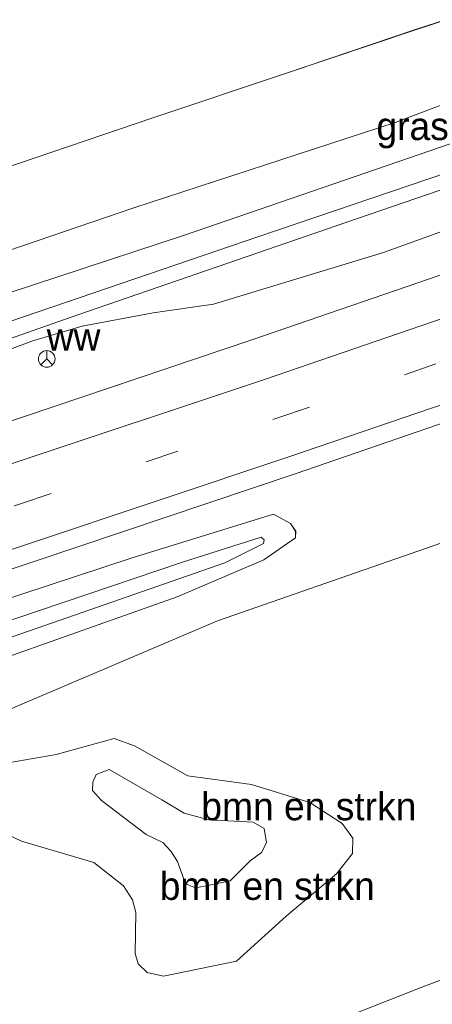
# Model space of a CAD drawing. Header units: millimetres. Extents: x 180000 to 190000, y 466229 to 468626.
# Tile 80 of 202: x 183004 to 183041, y 468253 to 468342. Entities that reach past the tile are written whole.
import ezdxf
from ezdxf.enums import TextEntityAlignment as Align

# ---------------------------------------------------------------- set-up
doc = ezdxf.new("R2010")
doc.units = ezdxf.units.MM
doc.linetypes.add('39strp', pattern=[12, 3, -9])
for name, color, linetype, lineweight in [('af-bs-rasterhekwerk', 8, 'hekwerk', 18), ('bp-b5-bomenstruiken', 93, 'Continuous', 18), ('bp-b5-bos', 93, 'Continuous', 18), ('bp-b5-grasland', 93, 'Continuous', 18), ('bw-bs-rona', 8, 'Continuous', 18), ('gw-bs-insteekwatergang', 93, 'Continuous', 18), ('gw-bs-kruinlijn', 93, 'Continuous', 18), ('gw-bs-teenlijn', 93, 'Continuous', 18), ('mk-bs-39streep 0.15', 8, '39strp', 18), ('mk-bs-streep 0.15', 8, 'Continuous', 18), ('og-b5-water', 153, 'Continuous', 18), ('vh-b5-verh_soort', 8, 'Continuous', 18)]:
    doc.layers.add(name, color=color, linetype=linetype, lineweight=lineweight)
doc.styles.add('rtw_iso', font='iso-rtw.shx')
doc.linetypes.add('hekwerk', pattern='A,7,-1.5,[1,RTW.shx,S=0.75,R=0,X=0,Y=0],-1.5', length=10)

# ---------------------------------------------------------------- blocks, each defined once
blk = doc.blocks.new('wegwijzer')
for q in [(-0.53, -0.53), (0, 0.75), (0.53, -0.53)]:
    blk.add_line((0, 0), q)
blk.add_circle((0, 0), 0.75)
blk = doc.blocks.new('dtbattr')
at = {"style": 'rtw_iso'}
blk.add_attdef('TAG', (0.591, 0.868), '', height=2.5, dxfattribs=at)
blk = doc.blocks.new('d33az_ACAD_1_FMEBLOCK28')
at = {"layer": 'bp-b5-grasland'}
blk.add_polyline3d([(-9.844, -0.704, 38.803), (18.121, 7.934, 38.902), (47.059, 17.219, 38.886), (74.557, 26.243, 38.799), (87.228, 30.171, 38.724), (88.776, 29.34, 38.508), (89.23, 28.647, 38.475), (89.208, 28.048, 38.534), (86.384, 26.079, 38.573), (78.579, 22.741, 38.728), (64.386, 17.719, 38.826), (45.248, 11.024, 38.847), (33.21, 7.044, 38.588), (21.884, 3.653, 38.69), (7.101, -0.73, 38.883), (-14.546, -7.654, 38.934)], dxfattribs=at)
blk.add_polyline3d([(-83.664, -28.193, 38.45), (-83.279, -28.415, 38.45), (-81.43, -28.187, 38.45), (-49.583, -17.794, 38.437), (-12.939, -5.849, 38.457), (14.654, 2.995, 38.458), (34.855, 9.151, 38.339), (59.18, 17.581, 38.409), (82.873, 25.807, 38.447), (86.349, 27.544, 38.447), (86.408, 27.877, 38.447), (86.132, 28.103, 38.447), (79.07, 25.862, 38.428), (57.601, 18.61, 38.58), (32.324, 9.597, 38.494), (8.715, 2.248, 38.484), (-13.539, -4.526, 38.53), (-36.647, -11.991, 38.37), (-59.673, -19.456, 38.445), (-81.93, -26.516, 38.45), (-83.557, -27.559, 38.45), (-83.746, -27.926, 38.45)], close=True, dxfattribs=at)
blk = doc.blocks.new('dtbattr-r')
at = {"style": 'rtw_iso'}
blk.add_attdef('TAG', text='', height=2.5, dxfattribs=at).set_placement((0, 0), align=Align.MIDDLE_CENTER)
blk = doc.blocks.new('d33az_ACAD_1_FMEBLOCK61')
at = {"layer": 'bp-b5-bomenstruiken'}
for points in [[(-2.273, 10.023, 38.688), (2.524, 7.329, 38.688), (8.236, 6.537, 38.728), (13.468, 4.93, 38.742), (16.385, 3.045, 38.777), (17.345, 1.723, 38.732), (17.302, 0.341, 38.721), (15.884, -1.473, 38.603), (11.344, -5.28, 38.523), (6.884, -9.336, 38.337), (0.323, -10.678, 38.325), (-1.117, -10.355, 38.294), (-1.948, -9.575, 38.356), (-2.221, -8.652, 38.414), (-2.146, -4.947, 38.627), (-2.444, -3.818, 38.602), (-3.257, -2.549, 38.589), (-5.92, -0.474, 38.67), (-12.429, 1.464, 38.764), (-14.918, 2.605, 38.799), (-16.659, 3.892, 38.825), (-17.345, 5.654, 38.846), (-16.11, 7.558, 38.826), (-13.425, 8.517, 38.792), (-9.309, 9.243, 38.751), (-4.103, 10.678, 38.657)], [(2.31, -2.396, 39.246), (3.223, -2.737, 39.291), (4.184, -2.556, 39.306), (6.327, -2.12, 39.318), (8.118, -0.328, 39.602), (9.154, 0.417, 39.602), (9.584, 1.302, 39.602), (9.39, 2.59, 39.602), (8.402, 3.163, 39.602), (4.404, 3.369, 39.545), (2.204, 3.956, 39.415), (0.176, 5.173, 39.333), (-4.549, 7.891, 38.996), (-5.719, 7.448, 39.01), (-6.023, 6.744, 39.038), (-6.044, 6.007, 39.072), (-5.232, 5.095, 39.083), (-1.219, 2.037, 39.075), (0.284, 1.323, 39.134), (0.996, 0.537, 39.206), (1.607, -0.38, 39.236)]]:
    blk.add_polyline3d(points, close=True, dxfattribs=at)
blk = doc.blocks.new('d33az_ACAD_1_FMEBLOCK62')
at = {"layer": 'bp-b5-grasland'}
for points in [[(131.595, 31.363, 38.445), (105.245, 22.184, 38.545), (82.8, 12.633, 39.044), (72.287, 9.153, 39.226), (63.014, 6.709, 39.159), (60.73, 6.082, 38.827), (55.792, 7.337, 38.644), (51.604, 6.469, 38.547), (48.706, 5.173, 38.604), (45.304, 2.673, 38.718), (36.147, -0.718, 39.057), (31.978, -2.378, 39.699), (23.146, -6.462, 39.973), (22.583, -8.244, 39.776), (10.278, -10.584, 39.24), (2.919, -10.509, 38.914), (-4.78, -11.08, 38.739), (-11.203, -13.043, 38.734)], [(-74.42, -23.655, 38.792), (-50.778, -16.692, 38.847), (-27.686, -9.771, 38.867), (-4.329, -2.494, 38.868), (18.86, 4.758, 38.909), (42.291, 12.253, 38.971), (66.251, 20.069, 38.958), (88.861, 27.548, 38.943), (112.228, 35.398, 38.899), (135.207, 43.311, 38.928)], [(9.165, -7.635, 39.288), (17.062, -6.418, 39.806), (22.852, -4.496, 39.892), (26.138, -3.082, 39.857), (31.897, -0.387, 39.293), (39.422, 3.069, 38.764), (44.927, 5.251, 38.69), (56.253, 8.642, 38.588), (68.292, 12.622, 38.847), (87.43, 19.317, 38.826), (101.623, 24.339, 38.728), (109.427, 27.677, 38.573), (112.252, 29.646, 38.534), (112.274, 30.245, 38.475), (111.819, 30.938, 38.508), (110.272, 31.769, 38.724), (97.6, 27.841, 38.799), (70.102, 18.817, 38.886), (41.165, 9.532, 38.902), (13.2, 0.894, 38.803)]]:
    blk.add_polyline3d(points, dxfattribs=at)
blk = doc.blocks.new('d33az_ACAD_1_FMEBLOCK121')
at = {"layer": 'bp-b5-bos'}
blk.add_polyline3d([(113.321, 23.298, 39.548), (104.789, 20.513, 39.377), (93.017, 16.535, 39.304), (81.21, 12.586, 39.271), (67.643, 7.987, 39.183)], dxfattribs=at)
blk = doc.blocks.new('d33az_ACAD_1_FMEBLOCK122')
at = {"layer": 'bp-b5-bomenstruiken'}
for points in [[(20.152, -18.336, 38.806), (8.487, -22.786, 38.479), (-9.306, -29.79, 38.497)], [(-32.177, 0.638, 39.044), (-9.732, 10.19, 38.545), (16.617, 19.368, 38.445)], [(-29.831, -8.441, 38.799), (-27.342, -9.582, 38.764), (-20.833, -11.52, 38.67), (-18.17, -13.595, 38.589), (-17.357, -14.864, 38.602), (-17.059, -15.993, 38.627), (-17.134, -19.698, 38.414), (-16.861, -20.621, 38.356), (-16.03, -21.401, 38.294), (-14.59, -21.724, 38.325), (-8.03, -20.382, 38.337), (-3.569, -16.326, 38.523), (0.97, -12.519, 38.603), (2.389, -10.705, 38.721), (2.432, -9.323, 38.732), (1.472, -8.001, 38.777), (-1.445, -6.116, 38.742), (-6.677, -4.509, 38.728), (-12.389, -3.717, 38.688), (-17.186, -1.023, 38.688), (-19.016, -0.368, 38.657), (-24.223, -1.803, 38.751), (-28.338, -2.529, 38.792)]]:
    blk.add_polyline3d(points, dxfattribs=at)

msp = doc.modelspace()

# ---------------------------------------------------------------- linework, layer by layer
at = {"layer": 'af-bs-rasterhekwerk'}
msp.add_polyline3d([(183078.94, 468358.259, 40.25), (183074.841, 468356.174, 40.519), (183065.882, 468352.177, 40.197), (183060.583, 468349.468, 40.027), (183052.397, 468345.582, 39.997), (183048.302, 468343.771, 39.548), (183039.77, 468340.986, 39.377), (183027.998, 468337.008, 39.304), (183016.191, 468333.059, 39.271), (183002.624, 468328.461, 39.183), (182997.25, 468326.57, 39.071), (182993.377, 468325.179, 39.419), (182989.413, 468323.808, 39.487), (182986.188, 468322.81, 39.332), (182984.415, 468322.252, 39.137), (182980.968, 468321.034, 39.08), (182979.929, 468320.725, 39.228), (182977.6, 468320.077, 39.629), (182973.164, 468318.498, 39.36), (182970.391, 468317.637, 39.053), (182965.284, 468315.818, 39.031), (182956.36, 468312.729, 38.393)], dxfattribs=at)
at = {"layer": 'bp-b5-bomenstruiken'}
msp.add_polyline3d([(183020.986, 468264.084, 39.306), (183020.025, 468263.903, 39.291), (183019.112, 468264.244, 39.246), (183018.409, 468266.26, 39.236), (183017.798, 468267.177, 39.206), (183017.086, 468267.963, 39.134), (183015.583, 468268.677, 39.075), (183011.57, 468271.735, 39.083), (183010.758, 468272.647, 39.072), (183010.779, 468273.384, 39.038), (183011.083, 468274.088, 39.01), (183012.253, 468274.531, 38.996), (183016.978, 468271.813, 39.333), (183019.006, 468270.596, 39.415), (183021.206, 468270.009, 39.545), (183025.204, 468269.803, 39.602), (183026.192, 468269.23, 39.602), (183026.386, 468267.942, 39.602), (183025.956, 468267.057, 39.602), (183024.92, 468266.312, 39.602), (183023.129, 468264.52, 39.318)], close=True, dxfattribs=at)
at = {"layer": 'bp-b5-bos'}
msp.add_polyline3d([(183058.608, 468340.475, 39.47), (183037.948, 468332.64, 39.19), (183014.478, 468324.982, 38.998), (183001.889, 468320.697, 38.876), (183000.657, 468322.169, 38.843), (182998.53, 468324.996, 38.966), (182997.25, 468326.57, 39.071), (183002.624, 468328.461, 39.183), (183016.191, 468333.059, 39.271), (183027.998, 468337.008, 39.304), (183039.77, 468340.986, 39.377), (183048.302, 468343.771, 39.548)], dxfattribs=at)
at = {"layer": 'bp-b5-grasland'}
for points in [[(182996.405, 468315.095, 38.471), (182981.984, 468311.125, 38.491), (182981.132, 468311.168, 38.508), (182978.871, 468310.462, 38.509), (182977.41, 468311.172, 38.549), (182975.127, 468312.154, 38.595), (182972.052, 468314.135, 38.652), (182977.112, 468314.554, 39.089), (182980.526, 468314.566, 39.043), (182994.372, 468318.883, 39.353), (182998.332, 468320.098, 39.327), (183001.889, 468320.697, 38.876), (183014.478, 468324.982, 38.998), (183037.948, 468332.64, 39.19), (183058.608, 468340.475, 39.47), (183075.201, 468347.175, 39.671), (183083.103, 468349.38, 39.872), (183087.8, 468350.171, 39.279), (183088.738, 468346.775, 38.47), (183065.622, 468338.345, 38.534), (183043.947, 468331.086, 38.573), (183019.022, 468322.539, 38.555)], [(183003.85, 468236.16, 38.494), (182996.786, 468233.504, 38.641), (182997.344, 468234.591, 38.788), (182998.023, 468236.405, 38.658), (182998.219, 468237.27, 38.601), (182997.906, 468237.809, 38.561), (182997.165, 468239.788, 38.448), (183004.977, 468241.499, 38.334), (183022.409, 468247.896, 38.497), (183040.202, 468254.9, 38.479), (183051.868, 468259.35, 38.806), (183073.849, 468267.08, 39.31), (183059.093, 468259.298, 38.93), (183044.824, 468252.566, 38.632), (183022.444, 468243.312, 38.528)]]:
    msp.add_polyline3d(points, close=True, dxfattribs=at)
for points in [[(183056.249, 468332.756, 38.05), (183025.692, 468322.401, 37.947), (182997.168, 468312.669, 37.923), (182971.924, 468303.938, 37.893), (182940.796, 468293.831, 37.918), (182908.988, 468283.245, 37.85), (182875.694, 468272.845, 37.821), (182848.585, 468264.322, 37.811), (182828.756, 468258.398, 37.772), (182828.004, 468257.913, 37.772), (182827.947, 468257.618, 37.772), (182828.317, 468257.512, 37.772), (182845.279, 468262.43, 37.817), (182871.959, 468270.726, 37.837), (182902.488, 468279.931, 37.884), (182931.25, 468289.264, 37.917), (182956.206, 468297.44, 37.817), (182982.886, 468306.048, 37.945), (183009.445, 468315.371, 37.913), (183033.596, 468323.685, 37.951), (183060.402, 468332.877, 37.983)], [(182829.426, 468260.216, 37.981), (182855.703, 468268.822, 38.3), (182881.671, 468276.486, 38.355), (182894.552, 468280.741, 38.361), (182910.393, 468285.975, 38.367), (182940.495, 468295.823, 38.357), (182971.677, 468305.896, 38.361), (182978.045, 468309.046, 38.451), (182978.563, 468310.087, 38.533), (182978.871, 468310.462, 38.509), (182981.132, 468311.168, 38.508), (182981.984, 468311.125, 38.491), (182996.405, 468315.095, 38.471), (183019.022, 468322.539, 38.555), (183043.947, 468331.086, 38.573)], [(182838.803, 468259.618, 38.066), (182855.405, 468264.37, 38.193), (182869.672, 468268.857, 38.232), (182883.598, 468272.477, 38.258), (182906.027, 468279.727, 38.29), (182929.087, 468287.327, 38.34), (182948.967, 468293.802, 38.32), (182961.408, 468297.607, 38.333), (182974.943, 468301.695, 38.394), (182987.882, 468306.492, 38.523), (182995.907, 468308.807, 38.364), (183001.264, 468311.5, 38.277), (183005.3, 468313.014, 38.235), (183009.824, 468314.337, 38.43), (183016.212, 468315.542, 38.492), (183021.645, 468316.32, 38.552), (183036.888, 468320.955, 38.584), (183061.121, 468329.705, 38.487)], [(183061.121, 468329.705, 38.487), (183036.888, 468320.955, 38.584), (183021.645, 468316.32, 38.552), (183016.212, 468315.542, 38.492), (183009.824, 468314.337, 38.43), (183005.3, 468313.014, 38.235), (183001.264, 468311.5, 38.277), (182995.907, 468308.807, 38.364), (182987.882, 468306.492, 38.523), (182974.943, 468301.695, 38.394), (182961.408, 468297.607, 38.333), (182948.967, 468293.802, 38.32), (182929.087, 468287.327, 38.34), (182906.027, 468279.727, 38.29), (182883.598, 468272.477, 38.258), (182869.672, 468268.857, 38.232), (182855.405, 468264.37, 38.193), (182838.803, 468259.618, 38.066)], [(183047.834, 468320.948, 38.735), (183025.158, 468313.162, 38.733), (183002.048, 468305.358, 38.753), (182979.098, 468297.743, 38.756), (182955.38, 468289.996, 38.745), (182931.665, 468282.461, 38.773), (182908.599, 468275.233, 38.703), (182885.638, 468268.119, 38.663), (182862.12, 468260.953, 38.675), (182838.332, 468253.897, 38.58)]]:
    msp.add_polyline3d(points, dxfattribs=at)
at = {"layer": 'gw-bs-insteekwatergang'}
for points in [[(182829.426, 468260.216, 37.981), (182855.703, 468268.822, 38.3), (182881.671, 468276.486, 38.355), (182894.552, 468280.741, 38.361), (182910.393, 468285.975, 38.367), (182940.495, 468295.823, 38.357), (182971.677, 468305.896, 38.361), (182978.045, 468309.046, 38.451), (182978.563, 468310.087, 38.533), (182978.871, 468310.462, 38.509), (182981.132, 468311.168, 38.508), (182981.984, 468311.125, 38.491), (182996.405, 468315.095, 38.471), (183019.022, 468322.539, 38.555), (183043.947, 468331.086, 38.573)], [(183061.121, 468329.705, 38.487), (183036.888, 468320.955, 38.584), (183021.645, 468316.32, 38.552), (183016.212, 468315.542, 38.492), (183009.824, 468314.337, 38.43), (183005.3, 468313.014, 38.235), (183001.264, 468311.5, 38.277), (182995.907, 468308.807, 38.364), (182987.882, 468306.492, 38.523), (182974.943, 468301.695, 38.394), (182961.408, 468297.607, 38.333), (182948.967, 468293.802, 38.32), (182929.087, 468287.327, 38.34), (182906.027, 468279.727, 38.29), (182883.598, 468272.477, 38.258), (182869.672, 468268.857, 38.232), (182855.405, 468264.37, 38.193), (182838.803, 468259.618, 38.066)], [(183027.01, 468297.461, 38.724), (183014.338, 468293.533, 38.799), (182986.84, 468284.509, 38.886), (182957.903, 468275.223, 38.902), (182929.938, 468266.586, 38.803), (182903.209, 468258.216, 38.772), (182875.421, 468249.743, 38.815)], [(182891.916, 468248.965, 38.697), (182908.725, 468254.399, 38.673), (182914.507, 468256.233, 38.764), (182925.236, 468259.636, 38.934), (182946.882, 468266.559, 38.883), (182961.665, 468270.942, 38.69), (182972.991, 468274.334, 38.588), (182985.03, 468278.313, 38.847), (183004.168, 468285.009, 38.826), (183018.361, 468290.03, 38.728), (183026.165, 468293.369, 38.573), (183028.99, 468295.337, 38.534), (183029.012, 468295.936, 38.475), (183028.557, 468296.629, 38.508), (183027.01, 468297.461, 38.724)]]:
    msp.add_polyline3d(points, dxfattribs=at)
at = {"layer": 'gw-bs-kruinlijn'}
for points in [[(182970.344, 468317.031, 38.96), (182972.056, 468317.029, 39.048), (182977.112, 468314.554, 39.089), (182980.526, 468314.566, 39.043), (182994.372, 468318.883, 39.353), (182998.332, 468320.098, 39.327), (183001.889, 468320.697, 38.876), (183014.478, 468324.982, 38.998), (183037.948, 468332.64, 39.19), (183058.608, 468340.475, 39.47), (183075.201, 468347.175, 39.671), (183083.103, 468349.38, 39.872), (183087.8, 468350.171, 39.279)], [(183020.025, 468263.903, 39.291), (183019.112, 468264.244, 39.246), (183018.409, 468266.26, 39.236), (183017.798, 468267.177, 39.206), (183017.086, 468267.963, 39.134), (183015.583, 468268.677, 39.075), (183011.57, 468271.735, 39.083), (183010.758, 468272.647, 39.072), (183010.779, 468273.384, 39.038), (183011.083, 468274.088, 39.01), (183012.253, 468274.531, 38.996), (183016.978, 468271.813, 39.333), (183019.006, 468270.596, 39.415), (183021.206, 468270.009, 39.545), (183025.204, 468269.803, 39.602), (183026.192, 468269.23, 39.602), (183026.386, 468267.942, 39.602), (183025.956, 468267.057, 39.602), (183024.92, 468266.312, 39.602), (183023.129, 468264.52, 39.318), (183020.986, 468264.084, 39.306), (183020.025, 468263.903, 39.291)]]:
    msp.add_polyline3d(points, dxfattribs=at)
at = {"layer": 'gw-bs-teenlijn'}
for points in [[(183003.377, 468275.157, 38.792), (183007.493, 468275.883, 38.751), (183012.699, 468277.318, 38.657), (183014.529, 468276.663, 38.688), (183019.326, 468273.969, 38.688), (183025.038, 468273.177, 38.728), (183030.27, 468271.57, 38.742), (183033.187, 468269.685, 38.777), (183034.147, 468268.363, 38.732), (183034.104, 468266.981, 38.721), (183032.686, 468265.167, 38.603), (183028.146, 468261.36, 38.523), (183023.686, 468257.304, 38.337), (183017.125, 468255.962, 38.325)], [(183017.125, 468255.962, 38.325), (183015.685, 468256.285, 38.294), (183014.854, 468257.065, 38.356), (183014.581, 468257.988, 38.414), (183014.656, 468261.693, 38.627), (183014.358, 468262.822, 38.602), (183013.545, 468264.091, 38.589), (183010.882, 468266.166, 38.67), (183004.373, 468268.104, 38.764), (183001.884, 468269.245, 38.799)]]:
    msp.add_polyline3d(points, dxfattribs=at)
at = {"layer": 'mk-bs-39streep 0.15'}
msp.add_polyline3d([(182734.852, 468216.71, 38.566), (182746.544, 468219.885, 38.648), (182770.148, 468226.5, 38.639), (182793.711, 468233.226, 38.752), (182817.208, 468240.048, 38.757), (182840.717, 468246.99, 38.786), (182864.177, 468253.988, 38.82), (182887.592, 468261.122, 38.898), (182911.026, 468268.381, 38.857), (182934.315, 468275.681, 38.918), (182957.698, 468283.139, 38.926), (182980.944, 468290.687, 38.923), (183004.197, 468298.373, 38.94), (183027.422, 468306.109, 38.943), (183050.636, 468314.035, 38.925), (183073.759, 468322.089, 38.93), (183093.613, 468329.126, 38.909)], dxfattribs=at)
at = {"layer": 'mk-bs-streep 0.15'}
for points in [[(182733.963, 468220.306, 38.547), (182745.319, 468223.366, 38.54), (182768.62, 468229.854, 38.53), (182792.227, 468236.589, 38.62), (182814.785, 468243.17, 38.607), (182839.694, 468250.468, 38.635), (182862.796, 468257.382, 38.602), (182886.596, 468264.642, 38.727), (182910.057, 468271.905, 38.806), (182933.159, 468279.176, 38.82), (182956.411, 468286.569, 38.811), (182980.007, 468294.281, 38.794), (183003.29, 468301.919, 38.828), (183026.205, 468309.563, 38.842), (183049.341, 468317.509, 38.851), (183072.162, 468325.427, 38.83), (183092.633, 468332.673, 38.835)], [(182735.731, 468213.155, 38.565), (182747.655, 468216.432, 38.604), (182771.13, 468222.965, 38.594), (182794.446, 468229.603, 38.647), (182818.39, 468236.563, 38.692), (182841.66, 468243.421, 38.749), (182865.244, 468250.489, 38.826), (182888.545, 468257.554, 38.813), (182912.179, 468264.907, 38.884), (182935.014, 468272.059, 38.885), (182958.328, 468279.456, 38.887), (182981.997, 468287.174, 38.911), (183004.925, 468294.757, 38.948), (183028.497, 468302.629, 38.918), (183051.496, 468310.482, 38.865), (183074.494, 468318.519, 38.888), (183094.588, 468325.597, 38.845)]]:
    msp.add_polyline3d(points, dxfattribs=at)
at = {"layer": 'og-b5-water'}
for points in [[(182845.279, 468262.43, 37.817), (182828.317, 468257.512, 37.772), (182827.947, 468257.618, 37.772), (182828.004, 468257.913, 37.772), (182828.756, 468258.398, 37.772), (182848.585, 468264.322, 37.811), (182875.694, 468272.845, 37.821), (182908.988, 468283.245, 37.85), (182940.796, 468293.831, 37.918), (182971.924, 468303.938, 37.893), (182997.168, 468312.669, 37.923), (183025.692, 468322.401, 37.947), (183056.249, 468332.756, 38.05), (183089.32, 468344.665, 38.021), (183089.628, 468343.551, 37.987), (183060.402, 468332.877, 37.983), (183033.596, 468323.685, 37.951), (183009.445, 468315.371, 37.913), (182982.886, 468306.048, 37.945), (182956.206, 468297.44, 37.817), (182931.25, 468289.264, 37.917), (182902.488, 468279.931, 37.884), (182871.959, 468270.726, 37.837)], [(182858.351, 468239.102, 38.45), (182856.503, 468238.874, 38.45), (182856.118, 468239.097, 38.45), (182856.035, 468239.363, 38.45), (182856.225, 468239.731, 38.45), (182857.851, 468240.773, 38.45), (182880.109, 468247.833, 38.445), (182903.135, 468255.299, 38.37), (182926.243, 468262.764, 38.53), (182948.497, 468269.538, 38.484), (182972.105, 468276.887, 38.494), (182997.382, 468285.899, 38.58), (183018.851, 468293.151, 38.428), (183025.913, 468295.393, 38.447), (183026.189, 468295.166, 38.447), (183026.13, 468294.834, 38.447), (183022.654, 468293.097, 38.447), (182998.962, 468284.871, 38.409), (182974.636, 468276.44, 38.339), (182954.435, 468270.284, 38.458), (182926.843, 468261.441, 38.457), (182890.199, 468249.495, 38.437)]]:
    msp.add_polyline3d(points, close=True, dxfattribs=at)
at = {"layer": 'vh-b5-verh_soort'}
for points in [[(182838.332, 468253.897, 38.58), (182862.12, 468260.953, 38.675), (182885.638, 468268.119, 38.663), (182908.599, 468275.233, 38.703), (182931.665, 468282.461, 38.773), (182955.38, 468289.996, 38.745), (182979.098, 468297.743, 38.756), (183002.048, 468305.358, 38.753), (183025.158, 468313.162, 38.733), (183047.834, 468320.948, 38.735)], [(183051.945, 468309.003, 38.928), (183028.966, 468301.089, 38.899), (183005.599, 468293.24, 38.943), (182982.989, 468285.76, 38.958), (182959.029, 468277.945, 38.971), (182935.598, 468270.45, 38.909), (182912.409, 468263.198, 38.868), (182889.052, 468255.921, 38.867), (182865.96, 468248.999, 38.847), (182842.318, 468242.037, 38.792)]]:
    msp.add_polyline3d(points, dxfattribs=at)

# ---------------------------------------------------------------- block references
at = {"layer": 'bp-b5-bomenstruiken'}
for name, p in [('d33az_ACAD_1_FMEBLOCK122', (183031.715, 468277.686)), ('d33az_ACAD_1_FMEBLOCK61', (183016.802, 468266.64))]:
    msp.add_blockref(name, p, dxfattribs=at)
ref = msp.add_blockref('dtbattr-r', (183020.534, 468269.217, 39.301), dxfattribs=at)
ref.add_attrib('TAG', 'bmn en strkn', dxfattribs={"layer": '0', "height": 2.5, "style": 'rtw_iso'}).set_placement((183020.534, 468269.217, 39.301), align=Align.BOTTOM_LEFT)
ref = msp.add_blockref('dtbattr-r', (183016.802, 468262.066, 38.641), dxfattribs=at)
ref.add_attrib('TAG', 'bmn en strkn', dxfattribs={"layer": '0', "height": 2.5, "style": 'rtw_iso'}).set_placement((183016.802, 468262.066, 38.641), align=Align.BOTTOM_LEFT)
at = {"layer": 'bp-b5-bos'}
msp.add_blockref('d33az_ACAD_1_FMEBLOCK121', (182934.981, 468320.474), dxfattribs=at)
at = {"layer": 'bp-b5-grasland'}
ref = msp.add_blockref('dtbattr-r', (183036.265, 468330.317, 38.912), dxfattribs=at)
ref.add_attrib('TAG', 'gras', dxfattribs={"layer": '0', "height": 2.5, "style": 'rtw_iso'}).set_placement((183036.265, 468330.317, 38.912), align=Align.BOTTOM_LEFT)
for name, p in [('d33az_ACAD_1_FMEBLOCK62', (182916.738, 468265.692)), ('d33az_ACAD_1_FMEBLOCK28', (182939.781, 468267.29))]:
    msp.add_blockref(name, p, dxfattribs=at)
at = {"layer": 'bw-bs-rona'}
ref = msp.add_blockref('dtbattr', (183006.649, 468311.407, 38.224), dxfattribs=at)
ref.add_attrib('TAG', 'ww', dxfattribs={"layer": '0', "height": 2.5, "style": 'rtw_iso'}).set_placement((183006.649, 468311.407, 38.224), align=Align.BOTTOM_LEFT)
msp.add_blockref('wegwijzer', (183006.649, 468311.407, 38.224), dxfattribs=at)

doc.saveas('drawing.dxf')
